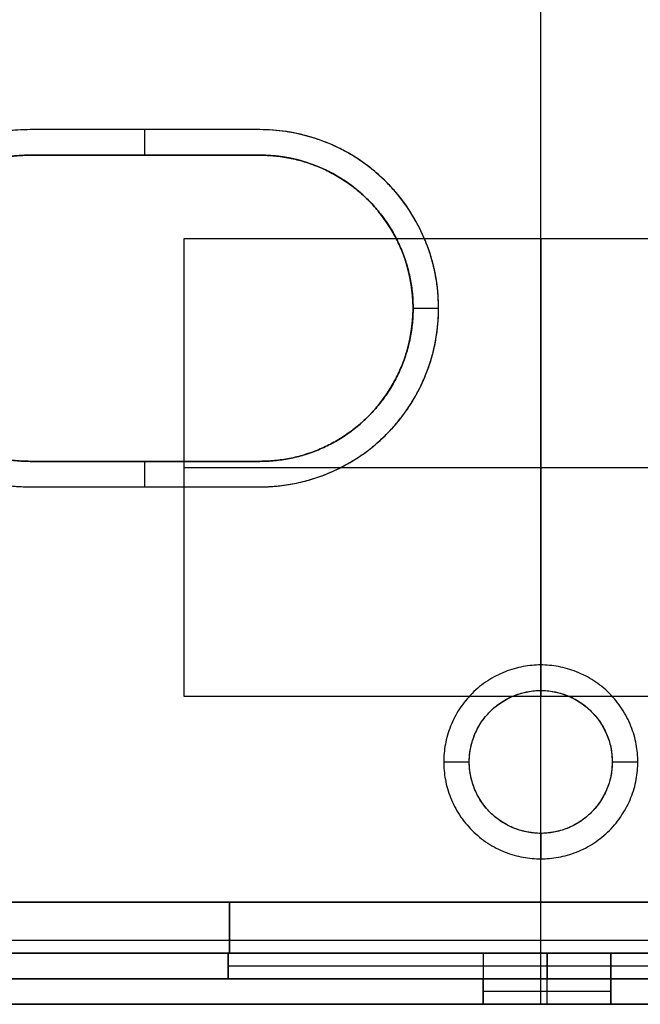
# Model space of a CAD drawing. Header units: millimetres. Extents: x 31997 to 32073, y -14231 to -14060.
# Tile 2 of 16: x 32015 to 32039, y -14231 to -14192. Entities that reach past the tile are written whole.
import ezdxf

# ---------------------------------------------------------------- set-up
doc = ezdxf.new("R2010")
doc.units = ezdxf.units.MM
doc.layers.add('Default', color=7, linetype='Continuous', true_color=0x000000)

msp = doc.modelspace()

# ---------------------------------------------------------------- linework, layer by layer
at = {"layer": 'Default'}
for p, q in [((32035.092, -14230.89, 2), (32035.092, -14131.133, 2)), ((32035.092, -14230.89), (32035.092, -14182.89)), ((32024.09, -14196.609, 12.6), (32015.09, -14196.609, 12.6)), ((32019.59, -14197.609, 12.6), (32019.59, -14196.609, 12.6)), ((32019.59, -14197.609, 15.8), (32019.59, -14196.609, 15.8)), ((32035.109, -14218.811, -4.5), (32035.109, -14200.89, -4.5)), ((32035.109, -14218.811), (32035.109, -14200.89)), ((32030.09, -14203.609, 12.6), (32031.09, -14203.609, 12.6)), ((32030.09, -14203.609, 15.8), (32031.09, -14203.609, 15.8)), ((32019.59, -14210.609, 12.6), (32019.59, -14209.609, 12.6)), ((32019.59, -14210.609, 15.8), (32019.59, -14209.609, 15.8)), ((32021.109, -14209.85, -4.5), (32049.109, -14209.85, -4.5)), ((32021.109, -14209.85), (32049.109, -14209.85)), ((32015.09, -14210.609, 12.6), (32024.09, -14210.609, 12.6)), ((32035.092, -14217.59, 15.8), (32035.092, -14218.59, 15.8)), ((32035.092, -14217.59, 12.6), (32035.092, -14218.59, 12.6)), ((32031.292, -14221.39, 15.8), (32032.292, -14221.39, 15.8)), ((32031.292, -14221.39, 12.6), (32032.292, -14221.39, 12.6)), ((32037.892, -14221.39, 15.8), (32038.892, -14221.39, 15.8)), ((32037.892, -14221.39, 12.6), (32038.892, -14221.39, 12.6)), ((32035.092, -14224.19, 15.8), (32035.092, -14225.19, 15.8)), ((32035.092, -14224.19, 12.6), (32035.092, -14225.19, 12.6)), ((32004.842, -14226.89, 16.8), (32065.342, -14226.89, 16.8)), ((32035.092, -14230.89, 17.8), (32035.092, -14226.89, 17.8)), ((32035.092, -14230.89, 18.8), (32035.092, -14226.89, 18.8)), ((32035.092, -14229.89, 15.8), (32035.092, -14228.89, 15.8)), ((32035.092, -14229.89, 10.5), (32035.092, -14228.89, 10.5)), ((32035.342, -14229.89, 2), (32035.342, -14228.89, 2)), ((32047.842, -14229.39, 2), (32022.842, -14229.39, 2)), ((32032.842, -14229.39, 10.5), (32022.842, -14229.39, 10.5)), ((32047.842, -14229.39, 10.5), (32037.842, -14229.39, 10.5)), ((32035.092, -14230.89, 15.8), (32035.092, -14229.89, 15.8)), ((32035.092, -14230.89, 9.5), (32035.092, -14229.89, 9.5)), ((32035.342, -14230.89, 2), (32035.342, -14229.89, 2)), ((32035.342, -14230.89, 5.5), (32035.342, -14229.89, 5.5)), ((32037.842, -14230.39, 2), (32032.842, -14230.39, 2)), ((32037.842, -14230.39, 5.5), (32032.842, -14230.39, 5.5))]:
    msp.add_line(p, q, dxfattribs=at)
at = {"layer": 'Default', "extrusion": (1, 0, 0)}
msp.add_lwpolyline([(-14067.89, 2), (-14230.89, 0)], dxfattribs=at)
at = {"layer": 'Default'}
for points in [[(32015.09, -14209.609), (32024.09, -14209.609)], [(32071.842, -14228.39), (31998.342, -14228.39), (31998.342, -14228.148)]]:
    msp.add_lwpolyline(points, dxfattribs=at)
msp.add_polyline3d([(32021.445, -14197.609, 12.6), (32024.09, -14197.609, 12.6), (32015.09, -14197.609, 12.6)], dxfattribs=at)
msp.add_circle((32035.092, -14221.39, 16.8), 2.8, dxfattribs=at)
for centre, radius, start, end in [((32015.09, -14203.609, 12.6), 7, 90, 225), ((32024.09, -14203.609, 12.6), 7, 315, 90), ((32015.09, -14203.609, 12.6), 6, 90, 270), ((32024.09, -14203.609, 12.6), 6, 270, 90)]:
    msp.add_arc(centre, radius, start, end, dxfattribs=at)
for points in [[(32035.092, -14218.59, 17.8), (32035.092, -14186.474, 17.8), (32035.092, -14154.358, 17.8)], [(32035.092, -14218.59, 15.8), (32035.092, -14186.474, 15.8), (32035.092, -14154.358, 15.8)], [(32024.09, -14196.609, 12.6), (32019.59, -14196.609, 12.6), (32015.09, -14196.609, 12.6)], [(32015.09, -14196.609, 12.6), (32015.09, -14196.609, 14.2), (32015.09, -14196.609, 15.8)], [(32024.09, -14196.609, 15.8), (32019.59, -14196.609, 15.8), (32015.09, -14196.609, 15.8)], [(32024.09, -14196.609, 14.2), (32019.59, -14196.609, 14.2), (32015.09, -14196.609, 14.2)], [(32019.59, -14196.609, 12.6), (32019.59, -14196.609, 14.2), (32019.59, -14196.609, 15.8)], [(32024.09, -14196.609, 12.6), (32024.09, -14196.609, 14.2), (32024.09, -14196.609, 15.8)], [(32024.09, -14197.609, 17.8), (32019.59, -14197.609, 17.8), (32015.09, -14197.609, 17.8)], [(32024.09, -14197.609, 15.8), (32019.59, -14197.609, 15.8), (32015.09, -14197.609, 15.8)], [(32015.09, -14197.609, 15.8), (32015.09, -14197.609, 16.8), (32015.09, -14197.609, 17.8)], [(32015.09, -14197.609, 12.6), (32015.09, -14197.609, 14.2), (32015.09, -14197.609, 15.8)], [(32015.09, -14197.609, 12.6), (32019.59, -14197.609, 12.6), (32024.09, -14197.609, 12.6)], [(32015.09, -14197.609, 15.8), (32019.59, -14197.609, 15.8), (32024.09, -14197.609, 15.8)], [(32015.09, -14197.609, 14.2), (32019.59, -14197.609, 14.2), (32024.09, -14197.609, 14.2)], [(32019.59, -14197.609, 15.8), (32019.59, -14197.609, 16.8), (32019.59, -14197.609, 17.8)], [(32019.59, -14197.609, 12.6), (32019.59, -14197.609, 14.2), (32019.59, -14197.609, 15.8)], [(32024.09, -14197.609, 15.8), (32024.09, -14197.609, 16.8), (32024.09, -14197.609, 17.8)], [(32024.09, -14197.609, 12.6), (32024.09, -14197.609, 14.2), (32024.09, -14197.609, 15.8)], [(32028.332, -14199.366, 15.8), (32028.332, -14199.366, 16.8), (32028.332, -14199.366, 17.8)], [(32028.332, -14199.366, 12.6), (32028.332, -14199.366, 14.2), (32028.332, -14199.366, 15.8)], [(32049.109, -14200.89, -4.5), (32035.109, -14200.89, -4.5), (32021.109, -14200.89, -4.5)], [(32021.109, -14200.89, -4.5), (32021.109, -14200.89, -2.25), (32021.109, -14200.89)], [(32049.109, -14200.89), (32035.109, -14200.89), (32021.109, -14200.89)], [(32021.109, -14200.89, -4.5), (32021.109, -14209.85, -4.5), (32021.109, -14218.811, -4.5)], [(32021.109, -14200.89), (32021.109, -14209.85), (32021.109, -14218.811)], [(32049.109, -14200.89, -2.25), (32035.109, -14200.89, -2.25), (32021.109, -14200.89, -2.25)], [(32021.109, -14200.89, -2.25), (32021.109, -14209.85, -2.25), (32021.109, -14218.811, -2.25)], [(32030.557, -14200.93, 12.6), (32030.557, -14200.93, 14.2), (32030.557, -14200.93, 15.8)], [(32035.109, -14200.89, -4.5), (32035.109, -14200.89, -2.25), (32035.109, -14200.89)], [(32030.09, -14203.609, 15.8), (32030.09, -14203.609, 16.8), (32030.09, -14203.609, 17.8)], [(32030.09, -14203.609, 12.6), (32030.09, -14203.609, 14.2), (32030.09, -14203.609, 15.8)], [(32028.332, -14207.851, 15.8), (32028.332, -14207.851, 16.8), (32028.332, -14207.851, 17.8)], [(32028.332, -14207.851, 12.6), (32028.332, -14207.851, 14.2), (32028.332, -14207.851, 15.8)], [(32029.039, -14208.558, 12.6), (32029.039, -14208.558, 14.2), (32029.039, -14208.558, 15.8)], [(32015.09, -14209.609, 17.8), (32019.59, -14209.609, 17.8), (32024.09, -14209.609, 17.8)], [(32015.09, -14209.609, 15.8), (32019.59, -14209.609, 15.8), (32024.09, -14209.609, 15.8)], [(32015.09, -14209.609, 15.8), (32015.09, -14209.609, 16.8), (32015.09, -14209.609, 17.8)], [(32024.09, -14209.609, 12.6), (32019.59, -14209.609, 12.6), (32015.09, -14209.609, 12.6)], [(32015.09, -14209.609, 12.6), (32015.09, -14209.609, 14.2), (32015.09, -14209.609, 15.8)], [(32024.09, -14209.609, 15.8), (32019.59, -14209.609, 15.8), (32015.09, -14209.609, 15.8)], [(32024.09, -14209.609, 14.2), (32019.59, -14209.609, 14.2), (32015.09, -14209.609, 14.2)], [(32019.59, -14209.609, 15.8), (32019.59, -14209.609, 16.8), (32019.59, -14209.609, 17.8)], [(32019.59, -14209.609, 12.6), (32019.59, -14209.609, 14.2), (32019.59, -14209.609, 15.8)], [(32024.09, -14209.609, 15.8), (32024.09, -14209.609, 16.8), (32024.09, -14209.609, 17.8)], [(32024.09, -14209.609, 12.6), (32024.09, -14209.609, 14.2), (32024.09, -14209.609, 15.8)], [(32021.109, -14209.85, -4.5), (32021.109, -14209.85, -2.25), (32021.109, -14209.85)], [(32015.09, -14210.609, 12.6), (32015.09, -14210.609, 14.2), (32015.09, -14210.609, 15.8)], [(32015.09, -14210.609, 12.6), (32019.59, -14210.609, 12.6), (32024.09, -14210.609, 12.6)], [(32015.09, -14210.609, 15.8), (32019.59, -14210.609, 15.8), (32024.09, -14210.609, 15.8)], [(32015.09, -14210.609, 14.2), (32019.59, -14210.609, 14.2), (32024.09, -14210.609, 14.2)], [(32019.59, -14210.609, 12.6), (32019.59, -14210.609, 14.2), (32019.59, -14210.609, 15.8)], [(32024.09, -14210.609, 12.6), (32024.09, -14210.609, 14.2), (32024.09, -14210.609, 15.8)], [(32035.092, -14217.59, 15.8), (32035.092, -14217.59, 14.2), (32035.092, -14217.59, 12.6)], [(32035.092, -14218.59, 17.8), (32035.092, -14218.59, 16.8), (32035.092, -14218.59, 15.8)], [(32035.092, -14218.59, 15.8), (32035.092, -14218.59, 14.2), (32035.092, -14218.59, 12.6)], [(32021.109, -14218.811, -4.5), (32021.109, -14218.811, -2.25), (32021.109, -14218.811)], [(32021.109, -14218.811, -4.5), (32035.109, -14218.811, -4.5), (32049.109, -14218.811, -4.5)], [(32021.109, -14218.811), (32035.109, -14218.811), (32049.109, -14218.811)], [(32021.109, -14218.811, -2.25), (32035.109, -14218.811, -2.25), (32049.109, -14218.811, -2.25)], [(32035.109, -14218.811, -4.5), (32035.109, -14218.811, -2.25), (32035.109, -14218.811)], [(32031.292, -14221.39, 15.8), (32031.292, -14221.39, 14.2), (32031.292, -14221.39, 12.6)], [(32032.292, -14221.39, 17.8), (32032.292, -14221.39, 16.8), (32032.292, -14221.39, 15.8)], [(32032.292, -14221.39, 15.8), (32032.292, -14221.39, 14.2), (32032.292, -14221.39, 12.6)], [(32037.892, -14221.39, 17.8), (32037.892, -14221.39, 16.8), (32037.892, -14221.39, 15.8)], [(32037.892, -14221.39, 15.8), (32037.892, -14221.39, 14.2), (32037.892, -14221.39, 12.6)], [(32038.892, -14221.39, 15.8), (32038.892, -14221.39, 14.2), (32038.892, -14221.39, 12.6)], [(32035.092, -14230.89, 17.8), (32035.092, -14227.54, 17.8), (32035.092, -14224.19, 17.8)], [(32035.092, -14230.89, 15.8), (32035.092, -14227.54, 15.8), (32035.092, -14224.19, 15.8)], [(32035.092, -14224.19, 17.8), (32035.092, -14224.19, 16.8), (32035.092, -14224.19, 15.8)], [(32035.092, -14224.19, 15.8), (32035.092, -14224.19, 14.2), (32035.092, -14224.19, 12.6)], [(32035.092, -14225.19, 15.8), (32035.092, -14225.19, 14.2), (32035.092, -14225.19, 12.6)], [(32065.342, -14226.89, 17.8), (32035.092, -14226.89, 17.8), (32004.842, -14226.89, 17.8)], [(32065.342, -14226.89, 18.8), (32035.092, -14226.89, 18.8), (32004.842, -14226.89, 18.8)], [(32065.342, -14226.89, 18.3), (32035.092, -14226.89, 18.3), (32004.842, -14226.89, 18.3)], [(32004.842, -14226.89, 15.801), (32035.092, -14226.89, 15.801), (32065.342, -14226.89, 15.801)], [(32004.842, -14226.89, 11.101), (32035.092, -14226.89, 11.101), (32065.342, -14226.89, 11.101)], [(32004.842, -14226.89, 13.451), (32035.092, -14226.89, 13.451), (32065.342, -14226.89, 13.451)], [(32005.044, -14226.89, 2), (32013.971, -14226.89, 2), (32022.898, -14226.89, 2)], [(32005.044, -14226.89, 9.5), (32013.971, -14226.89, 9.5), (32022.898, -14226.89, 9.5)], [(32005.044, -14226.89, 5.75), (32013.971, -14226.89, 5.75), (32022.898, -14226.89, 5.75)], [(32022.898, -14226.89, 2), (32022.898, -14226.89, 5.75), (32022.898, -14226.89, 9.5)], [(32022.898, -14226.89, 9.5), (32022.898, -14227.89, 9.5), (32022.898, -14228.89, 9.5)], [(32022.898, -14228.89, 2), (32022.898, -14227.89, 2), (32022.898, -14226.89, 2)], [(32022.898, -14228.89, 7), (32022.898, -14227.89, 7), (32022.898, -14226.89, 7)], [(32035.092, -14226.89, 17.8), (32035.092, -14226.89, 18.3), (32035.092, -14226.89, 18.8)], [(32035.092, -14226.89, 15.801), (32035.092, -14226.89, 13.451), (32035.092, -14226.89, 11.101)], [(32035.092, -14228.89, 15.801), (32035.092, -14227.89, 15.801), (32035.092, -14226.89, 15.801)], [(32035.092, -14228.89, 11.101), (32035.092, -14227.89, 11.101), (32035.092, -14226.89, 11.101)], [(32069.342, -14228.89, 15.801), (32035.092, -14228.89, 15.801), (32000.842, -14228.89, 15.801)], [(32069.342, -14228.89, 11.101), (32035.092, -14228.89, 11.101), (32000.842, -14228.89, 11.101)], [(32069.342, -14228.89, 13.451), (32035.092, -14228.89, 13.451), (32000.842, -14228.89, 13.451)], [(32000.842, -14228.89, 15.8), (32035.092, -14228.89, 15.8), (32069.342, -14228.89, 15.8)], [(32000.842, -14228.89, 10.5), (32035.092, -14228.89, 10.5), (32069.342, -14228.89, 10.5)], [(32000.842, -14228.89, 13.15), (32035.092, -14228.89, 13.15), (32069.342, -14228.89, 13.15)], [(32001.592, -14228.89, 10.5), (32012.217, -14228.89, 10.5), (32022.842, -14228.89, 10.5)], [(32001.592, -14228.89, 9.5), (32012.217, -14228.89, 9.5), (32022.842, -14228.89, 9.5)], [(32003.773, -14228.89, 2), (32013.308, -14228.89, 2), (32022.842, -14228.89, 2)], [(32003.773, -14228.89, 5.75), (32013.308, -14228.89, 5.75), (32022.842, -14228.89, 5.75)], [(32004.714, -14228.89, 2), (32013.778, -14228.89, 2), (32022.842, -14228.89, 2)], [(32004.714, -14228.89, 6.25), (32013.778, -14228.89, 6.25), (32022.842, -14228.89, 6.25)], [(32022.898, -14228.89, 2), (32013.806, -14228.89, 2), (32004.714, -14228.89, 2)], [(32022.898, -14228.89, 9.5), (32013.806, -14228.89, 9.5), (32004.714, -14228.89, 9.5)], [(32022.898, -14228.89, 5.75), (32013.806, -14228.89, 5.75), (32004.714, -14228.89, 5.75)], [(32022.842, -14228.89, 2), (32022.842, -14228.89, 6.25), (32022.842, -14228.89, 10.5)], [(32022.842, -14228.89, 10.5), (32022.842, -14229.39, 10.5), (32022.842, -14229.89, 10.5)], [(32022.842, -14229.89, 2), (32022.842, -14229.39, 2), (32022.842, -14228.89, 2)], [(32022.842, -14229.89, 2), (32022.842, -14229.39, 2), (32022.842, -14228.89, 2)], [(32022.842, -14228.89, 2), (32022.842, -14228.89, 6.25), (32022.842, -14228.89, 10.5)], [(32022.842, -14229.89, 10.5), (32022.842, -14229.39, 10.5), (32022.842, -14228.89, 10.5)], [(32022.842, -14228.89, 2), (32035.342, -14228.89, 2), (32047.842, -14228.89, 2)], [(32022.842, -14228.89, 10.5), (32027.842, -14228.89, 10.5), (32032.842, -14228.89, 10.5)], [(32022.842, -14229.89, 6.25), (32022.842, -14229.39, 6.25), (32022.842, -14228.89, 6.25)], [(32022.842, -14228.89, 6.25), (32027.842, -14228.89, 6.25), (32032.842, -14228.89, 6.25)], [(32022.842, -14228.89, 2), (32022.842, -14228.89, 5.75), (32022.842, -14228.89, 9.5)], [(32022.842, -14228.89, 9.5), (32022.842, -14229.39, 9.5), (32022.842, -14229.89, 9.5)], [(32022.842, -14229.89, 2), (32022.842, -14229.39, 2), (32022.842, -14228.89, 2)], [(32022.898, -14228.89, 2), (32022.898, -14228.89, 5.75), (32022.898, -14228.89, 9.5)], [(32037.842, -14228.89, 5.75), (32035.342, -14228.89, 5.75), (32032.842, -14228.89, 5.75)], [(32032.842, -14228.89, 5.75), (32032.842, -14228.89, 8.125), (32032.842, -14228.89, 10.5)], [(32032.842, -14228.89, 10.5), (32032.842, -14229.39, 10.5), (32032.842, -14229.89, 10.5)], [(32032.842, -14228.89, 5.75), (32032.842, -14229.39, 5.75), (32032.842, -14229.89, 5.75)], [(32032.842, -14228.89, 9.081), (32032.842, -14229.39, 9.081), (32032.842, -14229.89, 9.081)], [(32035.092, -14228.89, 15.801), (32035.092, -14228.89, 13.451), (32035.092, -14228.89, 11.101)], [(32035.092, -14228.89, 15.8), (32035.092, -14228.89, 13.15), (32035.092, -14228.89, 10.5)], [(32035.342, -14228.89, 2), (32035.342, -14228.89, 3.875), (32035.342, -14228.89, 5.75)], [(32035.342, -14228.89, 5.75), (32035.342, -14229.39, 5.75), (32035.342, -14229.89, 5.75)], [(32037.842, -14228.89, 10.5), (32037.842, -14228.89, 8.125), (32037.842, -14228.89, 5.75)], [(32037.842, -14229.89, 10.5), (32037.842, -14229.39, 10.5), (32037.842, -14228.89, 10.5)], [(32037.842, -14228.89, 10.5), (32042.842, -14228.89, 10.5), (32047.842, -14228.89, 10.5)], [(32037.842, -14228.89, 5.75), (32037.842, -14229.39, 5.75), (32037.842, -14229.89, 5.75)], [(32037.842, -14228.89, 6.25), (32042.842, -14228.89, 6.25), (32047.842, -14228.89, 6.25)], [(32037.842, -14228.89, 9.081), (32037.842, -14229.39, 9.081), (32037.842, -14229.89, 9.081)], [(32022.842, -14229.39, 2), (32022.842, -14229.39, 6.25), (32022.842, -14229.39, 10.5)], [(32022.842, -14229.89, 10.5), (32011.717, -14229.89, 10.5), (32000.592, -14229.89, 10.5)], [(32000.842, -14229.89, 15.8), (32035.092, -14229.89, 15.8), (32069.342, -14229.89, 15.8)], [(32000.842, -14229.89, 9.5), (32035.092, -14229.89, 9.5), (32069.342, -14229.89, 9.5)], [(32000.842, -14229.89, 12.65), (32035.092, -14229.89, 12.65), (32069.342, -14229.89, 12.65)], [(32069.342, -14229.89, 15.8), (32035.092, -14229.89, 15.8), (32000.842, -14229.89, 15.8)], [(32069.342, -14229.89, 10.5), (32035.092, -14229.89, 10.5), (32000.842, -14229.89, 10.5)], [(32069.342, -14229.89, 13.15), (32035.092, -14229.89, 13.15), (32000.842, -14229.89, 13.15)], [(32022.842, -14229.89, 2), (32013.373, -14229.89, 2), (32003.905, -14229.89, 2)], [(32022.842, -14229.89, 6.25), (32013.373, -14229.89, 6.25), (32003.905, -14229.89, 6.25)], [(32022.842, -14229.89, 2), (32022.842, -14229.89, 6.25), (32022.842, -14229.89, 10.5)], [(32047.842, -14229.89, 2), (32035.342, -14229.89, 2), (32022.842, -14229.89, 2)], [(32022.842, -14229.89, 2), (32022.842, -14229.89, 6.25), (32022.842, -14229.89, 10.5)], [(32032.842, -14229.89, 10.5), (32027.842, -14229.89, 10.5), (32022.842, -14229.89, 10.5)], [(32032.842, -14229.89, 6.25), (32027.842, -14229.89, 6.25), (32022.842, -14229.89, 6.25)], [(32022.842, -14229.89, 2), (32022.842, -14229.89, 5.75), (32022.842, -14229.89, 9.5)], [(32022.842, -14229.89, 9.5), (32027.842, -14229.89, 9.5), (32032.842, -14229.89, 9.5)], [(32032.842, -14229.89, 2), (32027.842, -14229.89, 2), (32022.842, -14229.89, 2)], [(32032.842, -14229.89, 5.75), (32035.342, -14229.89, 5.75), (32037.842, -14229.89, 5.75)], [(32032.842, -14229.89, 10.5), (32032.842, -14229.89, 8.125), (32032.842, -14229.89, 5.75)], [(32032.842, -14230.89, 2), (32032.842, -14230.39, 2), (32032.842, -14229.89, 2)], [(32032.842, -14229.89, 2), (32032.842, -14229.89, 5.75), (32032.842, -14229.89, 9.5)], [(32032.842, -14229.89, 9.5), (32032.842, -14230.39, 9.5), (32032.842, -14230.89, 9.5)], [(32032.842, -14230.89, 2), (32032.842, -14230.39, 2), (32032.842, -14229.89, 2)], [(32032.842, -14229.89, 2), (32032.842, -14229.89, 3.75), (32032.842, -14229.89, 5.5)], [(32032.842, -14230.89, 5.5), (32032.842, -14230.39, 5.5), (32032.842, -14229.89, 5.5)], [(32032.842, -14229.89, 2), (32035.342, -14229.89, 2), (32037.842, -14229.89, 2)], [(32032.842, -14229.89, 5.5), (32035.342, -14229.89, 5.5), (32037.842, -14229.89, 5.5)], [(32032.842, -14230.89, 3.75), (32032.842, -14230.39, 3.75), (32032.842, -14229.89, 3.75)], [(32032.842, -14229.89, 3.75), (32035.342, -14229.89, 3.75), (32037.842, -14229.89, 3.75)], [(32035.092, -14229.89, 15.8), (32035.092, -14229.89, 12.65), (32035.092, -14229.89, 9.5)], [(32035.092, -14229.89, 15.8), (32035.092, -14229.89, 13.15), (32035.092, -14229.89, 10.5)], [(32035.342, -14229.89, 2), (32035.342, -14229.89, 3.875), (32035.342, -14229.89, 5.75)], [(32035.342, -14229.89, 2), (32035.342, -14229.89, 3.75), (32035.342, -14229.89, 5.5)], [(32047.842, -14229.89, 10.5), (32042.842, -14229.89, 10.5), (32037.842, -14229.89, 10.5)], [(32037.842, -14229.89, 5.75), (32037.842, -14229.89, 8.125), (32037.842, -14229.89, 10.5)], [(32047.842, -14229.89, 6.25), (32042.842, -14229.89, 6.25), (32037.842, -14229.89, 6.25)], [(32037.842, -14230.89, 9.5), (32037.842, -14230.39, 9.5), (32037.842, -14229.89, 9.5)], [(32037.842, -14229.89, 9.5), (32042.842, -14229.89, 9.5), (32047.842, -14229.89, 9.5)], [(32037.842, -14229.89, 9.5), (32037.842, -14229.89, 7.625), (32037.842, -14229.89, 5.75)], [(32047.842, -14229.89, 2), (32042.842, -14229.89, 2), (32037.842, -14229.89, 2)], [(32037.842, -14229.89, 2), (32037.842, -14230.39, 2), (32037.842, -14230.89, 2)], [(32037.842, -14229.89, 5.75), (32037.842, -14230.39, 5.75), (32037.842, -14230.89, 5.75)], [(32037.842, -14229.89, 5.75), (32037.842, -14229.89, 3.875), (32037.842, -14229.89, 2)], [(32037.842, -14229.89, 9.081), (32037.842, -14230.39, 9.081), (32037.842, -14230.89, 9.081)], [(32037.842, -14229.89, 2), (32037.842, -14229.89, 3.75), (32037.842, -14229.89, 5.5)], [(32037.842, -14229.89, 2), (32037.842, -14230.39, 2), (32037.842, -14230.89, 2)], [(32037.842, -14229.89, 5.5), (32037.842, -14230.39, 5.5), (32037.842, -14230.89, 5.5)], [(32037.842, -14229.89, 3.75), (32037.842, -14230.39, 3.75), (32037.842, -14230.89, 3.75)], [(32032.842, -14230.39, 2), (32032.842, -14230.39, 3.75), (32032.842, -14230.39, 5.5)], [(32037.842, -14230.39, 2), (32037.842, -14230.39, 3.75), (32037.842, -14230.39, 5.5)], [(32032.842, -14230.89, 2), (32016.842, -14230.89, 2), (32000.842, -14230.89, 2)], [(32032.842, -14230.89, 9.5), (32016.842, -14230.89, 9.5), (32000.842, -14230.89, 9.5)], [(32032.842, -14230.89, 5.75), (32016.842, -14230.89, 5.75), (32000.842, -14230.89, 5.75)], [(32069.342, -14230.89), (32035.092, -14230.89), (32000.842, -14230.89)], [(32069.342, -14230.89, 2), (32035.092, -14230.89, 2), (32000.842, -14230.89, 2)], [(32069.342, -14230.89, 1), (32035.092, -14230.89, 1), (32000.842, -14230.89, 1)], [(32069.342, -14230.89, 17.8), (32035.092, -14230.89, 17.8), (32000.842, -14230.89, 17.8)], [(32069.342, -14230.89, 15.8), (32035.092, -14230.89, 15.8), (32000.842, -14230.89, 15.8)], [(32069.342, -14230.89, 16.8), (32035.092, -14230.89, 16.8), (32000.842, -14230.89, 16.8)], [(32000.842, -14230.89, 17.8), (32035.092, -14230.89, 17.8), (32069.342, -14230.89, 17.8)], [(32000.842, -14230.89, 18.8), (32035.092, -14230.89, 18.8), (32069.342, -14230.89, 18.8)], [(32000.842, -14230.89, 18.3), (32035.092, -14230.89, 18.3), (32069.342, -14230.89, 18.3)], [(32069.342, -14230.89, 15.8), (32035.092, -14230.89, 15.8), (32000.842, -14230.89, 15.8)], [(32069.342, -14230.89, 9.5), (32035.092, -14230.89, 9.5), (32000.842, -14230.89, 9.5)], [(32069.342, -14230.89, 12.65), (32035.092, -14230.89, 12.65), (32000.842, -14230.89, 12.65)], [(32032.842, -14230.89, 9.5), (32032.842, -14230.89, 5.75), (32032.842, -14230.89, 2)], [(32037.842, -14230.89, 2), (32035.342, -14230.89, 2), (32032.842, -14230.89, 2)], [(32032.842, -14230.89, 2), (32032.842, -14230.89, 3.75), (32032.842, -14230.89, 5.5)], [(32037.842, -14230.89, 5.5), (32035.342, -14230.89, 5.5), (32032.842, -14230.89, 5.5)], [(32037.842, -14230.89, 3.75), (32035.342, -14230.89, 3.75), (32032.842, -14230.89, 3.75)], [(32035.092, -14230.89), (32035.092, -14230.89, 1), (32035.092, -14230.89, 2)], [(32035.092, -14230.89, 17.8), (32035.092, -14230.89, 16.8), (32035.092, -14230.89, 15.8)], [(32035.092, -14230.89, 17.8), (32035.092, -14230.89, 18.3), (32035.092, -14230.89, 18.8)], [(32035.092, -14230.89, 15.8), (32035.092, -14230.89, 12.65), (32035.092, -14230.89, 9.5)], [(32035.342, -14230.89, 2), (32035.342, -14230.89, 3.75), (32035.342, -14230.89, 5.5)], [(32069.342, -14230.89, 2), (32053.592, -14230.89, 2), (32037.842, -14230.89, 2)], [(32069.342, -14230.89, 9.5), (32053.592, -14230.89, 9.5), (32037.842, -14230.89, 9.5)], [(32037.842, -14230.89, 2), (32037.842, -14230.89, 3.875), (32037.842, -14230.89, 5.75)], [(32037.842, -14230.89, 5.75), (32037.842, -14230.89, 7.625), (32037.842, -14230.89, 9.5)], [(32069.342, -14230.89, 5.75), (32053.592, -14230.89, 5.75), (32037.842, -14230.89, 5.75)], [(32037.842, -14230.89, 2), (32037.842, -14230.89, 3.75), (32037.842, -14230.89, 5.5)]]:
    msp.add_open_spline(points, degree=2, dxfattribs=at)
for points, weights, knots in [([(32015.09, -14196.609, 12.6), (32010.412, -14196.609, 12.6), (32008.622, -14200.93, 12.6), (32006.832, -14205.251, 12.6), (32010.14, -14208.558, 12.6), (32012.19, -14210.609, 12.6), (32015.09, -14210.609, 12.6)], [1, 0.831469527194, 1, 0.831469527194, 1, 0.923879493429, 1], [13.644929, 13.644929, 13.644929, 21.891611, 21.891611, 30.138294, 30.138294, 34.850684, 34.850684, 34.850684]), ([(32015.09, -14196.609, 15.8), (32010.412, -14196.609, 15.8), (32008.622, -14200.93, 15.8), (32006.832, -14205.251, 15.8), (32010.14, -14208.558, 15.8), (32012.19, -14210.609, 15.8), (32015.09, -14210.609, 15.8)], [1, 0.831469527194, 1, 0.831469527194, 1, 0.923879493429, 1], [13.644929, 13.644929, 13.644929, 21.891611, 21.891611, 30.138294, 30.138294, 34.850684, 34.850684, 34.850684]), ([(32015.09, -14196.609, 14.2), (32010.412, -14196.609, 14.2), (32008.622, -14200.93, 14.2), (32006.832, -14205.251, 14.2), (32010.14, -14208.558, 14.2), (32012.19, -14210.609, 14.2), (32015.09, -14210.609, 14.2)], [1, 0.831469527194, 1, 0.831469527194, 1, 0.923879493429, 1], [13.644929, 13.644929, 13.644929, 21.891611, 21.891611, 30.138294, 30.138294, 34.850684, 34.850684, 34.850684]), ([(32024.09, -14210.609, 12.6), (32026.989, -14210.609, 12.6), (32029.039, -14208.558, 12.6), (32032.347, -14205.251, 12.6), (32030.557, -14200.93, 12.6), (32028.767, -14196.609, 12.6), (32024.09, -14196.609, 12.6)], [1, 0.923879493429, 1, 0.831469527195, 1, 0.831469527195, 1], [43.850682, 43.850682, 43.850682, 48.563072, 48.563072, 55.631656, 55.631656, 62.70024, 62.70024, 62.70024]), ([(32024.09, -14210.609, 15.8), (32026.989, -14210.609, 15.8), (32029.039, -14208.558, 15.8), (32032.347, -14205.251, 15.8), (32030.557, -14200.93, 15.8), (32028.767, -14196.609, 15.8), (32024.09, -14196.609, 15.8)], [1, 0.923879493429, 1, 0.831469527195, 1, 0.831469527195, 1], [43.850682, 43.850682, 43.850682, 48.563072, 48.563072, 55.631656, 55.631656, 62.70024, 62.70024, 62.70024]), ([(32024.09, -14210.609, 14.2), (32026.989, -14210.609, 14.2), (32029.039, -14208.558, 14.2), (32032.347, -14205.251, 14.2), (32030.557, -14200.93, 14.2), (32028.767, -14196.609, 14.2), (32024.09, -14196.609, 14.2)], [1, 0.923879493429, 1, 0.831469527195, 1, 0.831469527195, 1], [43.850682, 43.850682, 43.850682, 48.563072, 48.563072, 55.631656, 55.631656, 62.70024, 62.70024, 62.70024]), ([(32015.09, -14197.609, 17.8), (32012.604, -14197.609, 17.8), (32010.847, -14199.366, 17.8), (32009.09, -14201.123, 17.8), (32009.09, -14203.609, 17.8), (32009.09, -14206.094, 17.8), (32010.847, -14207.851, 17.8), (32012.604, -14209.609, 17.8), (32015.09, -14209.609, 17.8)], [1, 0.923879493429, 1, 0.923879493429, 1, 0.923879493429, 1, 0.923879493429, 1], [-46.699122, -46.699122, -46.699122, -41.986731, -41.986731, -37.274341, -37.274341, -32.561951, -32.561951, -27.849561, -27.849561, -27.849561]), ([(32015.09, -14197.609, 15.8), (32012.604, -14197.609, 15.8), (32010.847, -14199.366, 15.8), (32009.09, -14201.123, 15.8), (32009.09, -14203.609, 15.8), (32009.09, -14206.094, 15.8), (32010.847, -14207.851, 15.8), (32012.604, -14209.609, 15.8), (32015.09, -14209.609, 15.8)], [1, 0.923879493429, 1, 0.923879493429, 1, 0.923879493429, 1, 0.923879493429, 1], [-46.699122, -46.699122, -46.699122, -41.986731, -41.986731, -37.274341, -37.274341, -32.561951, -32.561951, -27.849561, -27.849561, -27.849561]), ([(32015.09, -14209.609, 12.6), (32012.604, -14209.609, 12.6), (32010.847, -14207.851, 12.6), (32009.09, -14206.094, 12.6), (32009.09, -14203.609, 12.6), (32009.09, -14201.123, 12.6), (32010.847, -14199.366, 12.6), (32012.604, -14197.609, 12.6), (32015.09, -14197.609, 12.6)], [1, 0.923879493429, 1, 0.923879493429, 1, 0.923879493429, 1, 0.923879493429, 1], [90.549801, 90.549801, 90.549801, 95.262191, 95.262191, 99.974581, 99.974581, 104.686971, 104.686971, 109.399362, 109.399362, 109.399362]), ([(32015.09, -14209.609, 15.8), (32012.604, -14209.609, 15.8), (32010.847, -14207.851, 15.8), (32009.09, -14206.094, 15.8), (32009.09, -14203.609, 15.8), (32009.09, -14201.123, 15.8), (32010.847, -14199.366, 15.8), (32012.604, -14197.609, 15.8), (32015.09, -14197.609, 15.8)], [1, 0.923879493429, 1, 0.923879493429, 1, 0.923879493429, 1, 0.923879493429, 1], [90.549801, 90.549801, 90.549801, 95.262191, 95.262191, 99.974581, 99.974581, 104.686971, 104.686971, 109.399362, 109.399362, 109.399362]), ([(32015.09, -14209.609, 14.2), (32012.604, -14209.609, 14.2), (32010.847, -14207.851, 14.2), (32009.09, -14206.094, 14.2), (32009.09, -14203.609, 14.2), (32009.09, -14201.123, 14.2), (32010.847, -14199.366, 14.2), (32012.604, -14197.609, 14.2), (32015.09, -14197.609, 14.2)], [1, 0.923879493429, 1, 0.923879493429, 1, 0.923879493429, 1, 0.923879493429, 1], [90.549801, 90.549801, 90.549801, 95.262191, 95.262191, 99.974581, 99.974581, 104.686971, 104.686971, 109.399362, 109.399362, 109.399362]), ([(32024.09, -14209.609, 17.8), (32026.575, -14209.609, 17.8), (32028.332, -14207.851, 17.8), (32030.09, -14206.094, 17.8), (32030.09, -14203.609, 17.8), (32030.09, -14201.123, 17.8), (32028.332, -14199.366, 17.8), (32026.575, -14197.609, 17.8), (32024.09, -14197.609, 17.8)], [1, 0.923879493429, 1, 0.923879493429, 1, 0.923879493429, 1, 0.923879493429, 1], [-18.849561, -18.849561, -18.849561, -14.137171, -14.137171, -9.42478, -9.42478, -4.71239, -4.71239, 0, 0, 0]), ([(32024.09, -14209.609, 15.8), (32026.575, -14209.609, 15.8), (32028.332, -14207.851, 15.8), (32030.09, -14206.094, 15.8), (32030.09, -14203.609, 15.8), (32030.09, -14201.123, 15.8), (32028.332, -14199.366, 15.8), (32026.575, -14197.609, 15.8), (32024.09, -14197.609, 15.8)], [1, 0.923879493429, 1, 0.923879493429, 1, 0.923879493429, 1, 0.923879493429, 1], [-18.849561, -18.849561, -18.849561, -14.137171, -14.137171, -9.42478, -9.42478, -4.71239, -4.71239, 0, 0, 0]), ([(32024.09, -14197.609, 12.6), (32026.575, -14197.609, 12.6), (32028.332, -14199.366, 12.6), (32030.09, -14201.123, 12.6), (32030.09, -14203.609, 12.6), (32030.09, -14206.094, 12.6), (32028.332, -14207.851, 12.6), (32026.575, -14209.609, 12.6), (32024.09, -14209.609, 12.6)], [1, 0.923879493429, 1, 0.923879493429, 1, 0.923879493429, 1, 0.923879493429, 1], [62.70024, 62.70024, 62.70024, 67.41263, 67.41263, 72.12502, 72.12502, 76.83741, 76.83741, 81.549801, 81.549801, 81.549801]), ([(32024.09, -14197.609, 15.8), (32026.575, -14197.609, 15.8), (32028.332, -14199.366, 15.8), (32030.09, -14201.123, 15.8), (32030.09, -14203.609, 15.8), (32030.09, -14206.094, 15.8), (32028.332, -14207.851, 15.8), (32026.575, -14209.609, 15.8), (32024.09, -14209.609, 15.8)], [1, 0.923879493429, 1, 0.923879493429, 1, 0.923879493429, 1, 0.923879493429, 1], [62.70024, 62.70024, 62.70024, 67.41263, 67.41263, 72.12502, 72.12502, 76.83741, 76.83741, 81.549801, 81.549801, 81.549801]), ([(32024.09, -14197.609, 14.2), (32026.575, -14197.609, 14.2), (32028.332, -14199.366, 14.2), (32030.09, -14201.123, 14.2), (32030.09, -14203.609, 14.2), (32030.09, -14206.094, 14.2), (32028.332, -14207.851, 14.2), (32026.575, -14209.609, 14.2), (32024.09, -14209.609, 14.2)], [1, 0.923879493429, 1, 0.923879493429, 1, 0.923879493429, 1, 0.923879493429, 1], [62.70024, 62.70024, 62.70024, 67.41263, 67.41263, 72.12502, 72.12502, 76.83741, 76.83741, 81.549801, 81.549801, 81.549801]), ([(32038.892, -14221.39, 15.8), (32038.892, -14225.19, 15.8), (32035.092, -14225.19, 15.8), (32031.292, -14225.19, 15.8), (32031.292, -14221.39, 15.8), (32031.292, -14217.59, 15.8), (32035.092, -14217.59, 15.8), (32038.892, -14217.59, 15.8), (32038.892, -14221.39, 15.8)], [1, 0.707106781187, 1, 0.707106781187, 1, 0.707106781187, 1, 0.707106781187, 1], [0, 0, 0, 5.969026, 5.969026, 11.938052, 11.938052, 17.907078, 17.907078, 23.876104, 23.876104, 23.876104]), ([(32038.892, -14221.39, 12.6), (32038.892, -14225.19, 12.6), (32035.092, -14225.19, 12.6), (32031.292, -14225.19, 12.6), (32031.292, -14221.39, 12.6), (32031.292, -14217.59, 12.6), (32035.092, -14217.59, 12.6), (32038.892, -14217.59, 12.6), (32038.892, -14221.39, 12.6)], [1, 0.707106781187, 1, 0.707106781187, 1, 0.707106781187, 1, 0.707106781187, 1], [0, 0, 0, 5.969026, 5.969026, 11.938052, 11.938052, 17.907078, 17.907078, 23.876104, 23.876104, 23.876104]), ([(32038.892, -14221.39, 14.2), (32038.892, -14225.19, 14.2), (32035.092, -14225.19, 14.2), (32031.292, -14225.19, 14.2), (32031.292, -14221.39, 14.2), (32031.292, -14217.59, 14.2), (32035.092, -14217.59, 14.2), (32038.892, -14217.59, 14.2), (32038.892, -14221.39, 14.2)], [1, 0.707106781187, 1, 0.707106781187, 1, 0.707106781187, 1, 0.707106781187, 1], [0, 0, 0, 5.969026, 5.969026, 11.938052, 11.938052, 17.907078, 17.907078, 23.876104, 23.876104, 23.876104]), ([(32032.292, -14221.39, 17.8), (32032.292, -14224.19, 17.8), (32035.092, -14224.19, 17.8), (32037.892, -14224.19, 17.8), (32037.892, -14221.39, 17.8), (32037.892, -14218.59, 17.8), (32035.092, -14218.59, 17.8), (32032.292, -14218.59, 17.8), (32032.292, -14221.39, 17.8)], [1, 0.707106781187, 1, 0.707106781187, 1, 0.707106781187, 1, 0.707106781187, 1], [-17.592919, -17.592919, -17.592919, -13.194689, -13.194689, -8.796459, -8.796459, -4.39823, -4.39823, 0, 0, 0]), ([(32032.292, -14221.39, 15.8), (32032.292, -14224.19, 15.8), (32035.092, -14224.19, 15.8), (32037.892, -14224.19, 15.8), (32037.892, -14221.39, 15.8), (32037.892, -14218.59, 15.8), (32035.092, -14218.59, 15.8), (32032.292, -14218.59, 15.8), (32032.292, -14221.39, 15.8)], [1, 0.707106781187, 1, 0.707106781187, 1, 0.707106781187, 1, 0.707106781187, 1], [-17.592919, -17.592919, -17.592919, -13.194689, -13.194689, -8.796459, -8.796459, -4.39823, -4.39823, 0, 0, 0]), ([(32037.892, -14221.39, 15.8), (32037.892, -14218.59, 15.8), (32035.092, -14218.59, 15.8), (32032.292, -14218.59, 15.8), (32032.292, -14221.39, 15.8), (32032.292, -14224.19, 15.8), (32035.092, -14224.19, 15.8), (32037.892, -14224.19, 15.8), (32037.892, -14221.39, 15.8)], [1, 0.707106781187, 1, 0.707106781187, 1, 0.707106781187, 1, 0.707106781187, 1], [23.876104, 23.876104, 23.876104, 28.274334, 28.274334, 32.672564, 32.672564, 37.070793, 37.070793, 41.469023, 41.469023, 41.469023]), ([(32037.892, -14221.39, 12.6), (32037.892, -14218.59, 12.6), (32035.092, -14218.59, 12.6), (32032.292, -14218.59, 12.6), (32032.292, -14221.39, 12.6), (32032.292, -14224.19, 12.6), (32035.092, -14224.19, 12.6), (32037.892, -14224.19, 12.6), (32037.892, -14221.39, 12.6)], [1, 0.707106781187, 1, 0.707106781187, 1, 0.707106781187, 1, 0.707106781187, 1], [23.876104, 23.876104, 23.876104, 28.274334, 28.274334, 32.672564, 32.672564, 37.070793, 37.070793, 41.469023, 41.469023, 41.469023]), ([(32037.892, -14221.39, 14.2), (32037.892, -14218.59, 14.2), (32035.092, -14218.59, 14.2), (32032.292, -14218.59, 14.2), (32032.292, -14221.39, 14.2), (32032.292, -14224.19, 14.2), (32035.092, -14224.19, 14.2), (32037.892, -14224.19, 14.2), (32037.892, -14221.39, 14.2)], [1, 0.707106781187, 1, 0.707106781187, 1, 0.707106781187, 1, 0.707106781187, 1], [23.876104, 23.876104, 23.876104, 28.274334, 28.274334, 32.672564, 32.672564, 37.070793, 37.070793, 41.469023, 41.469023, 41.469023])]:
    msp.add_rational_spline(points, weights, degree=2, knots=knots, dxfattribs=at)
for points in [[(32010.14, -14208.558, 12.6), (32012.19, -14210.609, 12.6), (32015.09, -14210.609, 12.6)], [(32024.09, -14210.609, 12.6), (32026.989, -14210.609, 12.6), (32029.039, -14208.558, 12.6)]]:
    msp.add_rational_spline(points, [1, 0.923879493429, 1], degree=2, dxfattribs=at)

doc.saveas('drawing.dxf')
